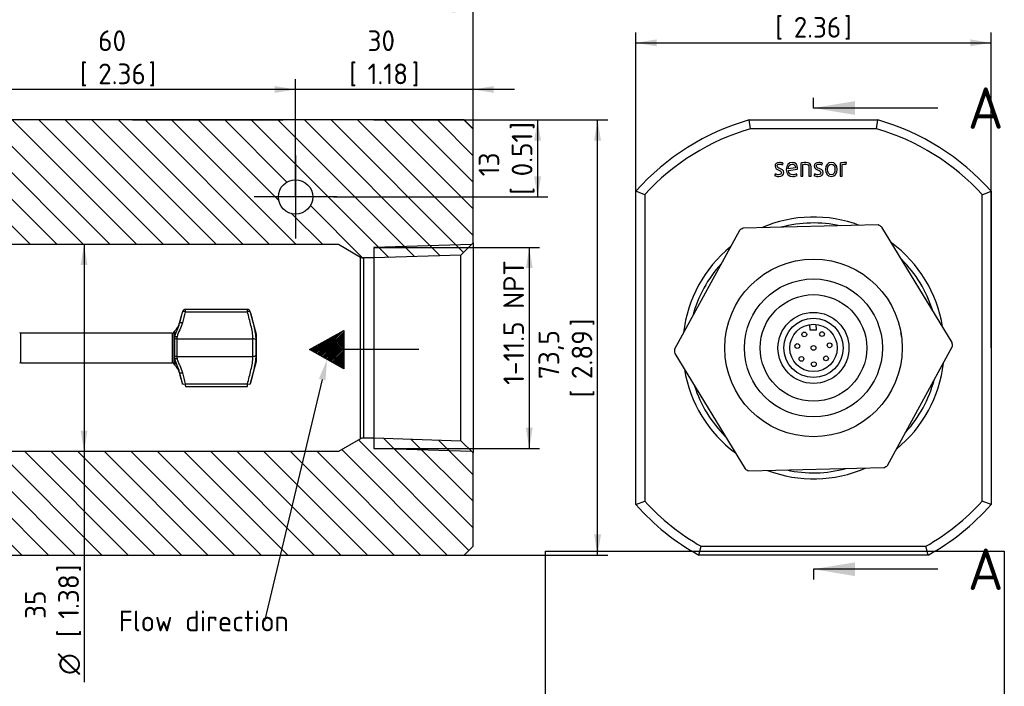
# Paper-space layout 'Invenitec-A4' of a CAD drawing. Header units: millimetres. Extents: x 1 to 298, y -85 to 206.
# Tile 6 of 13: x 130 to 296, y 32 to 144. Entities that reach past the tile are written whole.
import ezdxf
from ezdxf import colors
from ezdxf.entities.mleader import LeaderData, LeaderLine
from ezdxf.enums import TextEntityAlignment as Align
from ezdxf.lldxf.tags import DXFTag
from ezdxf.math import Vec2, Vec3

# ---------------------------------------------------------------- set-up
doc = ezdxf.new("R2010")
doc.units = ezdxf.units.MM
for name, color, linetype in [('Default', 7, 'Continuous'), ('DV2_Default', 7, 'Continuous'), ('IFC-1N25-1N0-SRD', 7, 'Continuous'), ('SRD-X5-A107-B1N2', 7, 'Continuous')]:
    doc.layers.add(name, color=color, linetype=linetype)
doc.styles.add('SEACAD_Solid_Edge_ISO', font='seiso.ttf')
doc.styles.add('SEACAD_Solid_Edge_ISO1_Symbols', font='semeci1.ttf')
tags = doc.linetypes.add('CENTER2', pattern=[28.575, 19.05, -3.175, 3.175, -3.175]).pattern_tags.tags
tags[10:11] = [DXFTag(74, 4), DXFTag(75, 0), DXFTag(340, '0'), DXFTag(46, 0.0), DXFTag(50, 0.0), DXFTag(44, 0.0), DXFTag(45, 0.0)]
tags[8:9] = [DXFTag(74, 4), DXFTag(75, 0), DXFTag(340, '0'), DXFTag(46, 0.0), DXFTag(50, 0.0), DXFTag(44, 0.0), DXFTag(45, 0.0)]
tags[6:7] = [DXFTag(74, 4), DXFTag(75, 0), DXFTag(340, '0'), DXFTag(46, 0.0), DXFTag(50, 0.0), DXFTag(44, 0.0), DXFTag(45, 0.0)]
tags[4:5] = [DXFTag(74, 4), DXFTag(75, 0), DXFTag(340, '0'), DXFTag(46, 0.0), DXFTag(50, 0.0), DXFTag(44, 0.0), DXFTag(45, 0.0)]
doc.dimstyles.new('Rheonics_Publish', dxfattribs={"dimtxt": 3.5, "dimasz": 3.5, "dimexe": 1.75, "dimexo": 0, "dimgap": 0.875, "dimtad": 1, "dimdec": 1, "dimtxsty": 'SEACAD_Solid_Edge_ISO', "dimblk1": '_SE_FILLED', "dimblk2": '_SE_FILLED', "dimsah": 1, "dimcen": 1.75, "dimazin": 0, "dimtfac": 0.5, "dimtdec": 3, "dimtmove": 0, "dimatfit": 3, "dimfxl": 1, "dimarcsym": 0})
picture_1 = doc.add_image_def('image1.jpg', size_in_pixel=(1363, 928))

# ---------------------------------------------------------------- blocks, each defined once
blk = doc.blocks.new('SE')
at = {"layer": 'IFC-1N25-1N0-SRD', "color": 7, "linetype": 'Continuous'}
for p, q in [((253.12, 127.37), (274.82, 127.37)), ((253.32, 125.87), (253.12, 127.37)), ((274.61, 125.87), (274.82, 127.37)), ((274.61, 125.87), (253.32, 125.87)), ((258.74, 119.79), (258.86, 120.04)), ((261.81, 120.04), (261.81, 117.87)), ((262.17, 117.87), (262.17, 119.83)), ((265.38, 119.79), (265.5, 120.04)), ((268.49, 120.04), (268.49, 117.87)), ((268.84, 117.87), (268.84, 119.83)), ((269.48, 119.88), (269.54, 120.18)), ((257.53, 118.25), (257.41, 117.98)), ((260.94, 119.27), (259.69, 119.09)), ((259.72, 118.84), (261.27, 119.07)), ((261.21, 117.98), (261.1, 118.25)), ((263.21, 119.41), (263.21, 117.87)), ((263.56, 117.87), (263.56, 119.44)), ((264.17, 118.25), (264.05, 117.98)), ((261.81, 117.87), (262.17, 117.87)), ((263.21, 117.87), (263.56, 117.87)), ((268.49, 117.87), (268.84, 117.87)), ((233.97, 62.41), (233.97, 115.33)), ((235.47, 114.75), (233.97, 115.33)), ((292.47, 114.75), (293.97, 115.33)), ((293.97, 115.33), (293.97, 62.41)), ((235.47, 114.75), (235.47, 62.98)), ((292.47, 62.98), (292.47, 114.75)), ((293.97, 85.75), (293.97, 85.75)), ((293.97, 84.77), (293.97, 84.77)), ((293.97, 84.74), (293.97, 84.74)), ((293.97, 82.84), (293.97, 82.84)), ((233.96, 80.43), (233.97, 80.43)), ((233.97, 80.4), (233.96, 80.4)), ((233.96, 78.5), (233.97, 78.5)), ((293.97, 73.85), (293.97, 73.85)), ((293.97, 73.26), (293.97, 73.26)), ((293.97, 71.98), (293.97, 71.98)), ((293.97, 70.32), (293.97, 70.32)), ((233.97, 69.6), (233.96, 69.6)), ((233.96, 68.35), (233.97, 68.35)), ((293.97, 68.45), (293.97, 68.45)), ((233.97, 67.24), (233.96, 67.24)), ((233.96, 66), (233.97, 66)), ((233.97, 62.41), (235.47, 62.98)), ((293.97, 62.41), (292.47, 62.98)), ((244.6, 53.87), (244.99, 55.37)), ((244.99, 55.37), (282.94, 55.37)), ((283.33, 53.87), (282.94, 55.37)), ((283.33, 53.87), (244.6, 53.87))]:
    blk.add_line(p, q, dxfattribs=at)
for radius, start, end in [(40, 105.7405, 138.5904), (40, 41.4096, 74.2595), (38.5, 106.0462, 137.7535), (38.5, 42.2465, 73.9538), (22.11, 69.3745, 113.3573), (22.11, 9.3745, 53.3573), (22.11, 129.3745, 173.3573), (22.11, 189.3745, 233.3573), (22.11, 309.3745, 353.3573), (22.11, 249.3745, 293.3573), (40, 221.4096, 241.045), (38.5, 222.2465, 240.4737), (38.5, 299.5263, 317.7535), (40, 298.955, 318.5904)]:
    blk.add_arc((263.97, 88.87), radius, start, end, dxfattribs=at)
for points in [[(258.22, 120.2), (257.74, 120.2), (257.47, 119.94), (257.47, 119.58)], [(257.83, 119.58), (257.83, 119.77), (257.98, 119.92), (258.26, 119.92)], [(258.86, 120.04), (258.71, 120.13), (258.48, 120.2), (258.22, 120.2)], [(258.26, 119.92), (258.44, 119.92), (258.63, 119.85), (258.74, 119.79)], [(260.37, 120.2), (259.75, 120.2), (259.37, 119.71), (259.37, 119.01)], [(259.69, 119.09), (259.7, 119.6), (259.96, 119.93), (260.36, 119.93)], [(260.36, 119.93), (260.71, 119.93), (260.93, 119.71), (260.94, 119.27)], [(261.28, 119.22), (261.28, 119.83), (260.93, 120.2), (260.37, 120.2)], [(262.65, 120.2), (262.32, 120.2), (262.03, 120.13), (261.81, 120.04)], [(262.17, 119.83), (262.28, 119.87), (262.46, 119.91), (262.66, 119.91)], [(263.56, 119.44), (263.56, 119.92), (263.25, 120.2), (262.65, 120.2)], [(262.66, 119.91), (263.02, 119.91), (263.21, 119.71), (263.21, 119.41)], [(264.86, 120.2), (264.38, 120.2), (264.11, 119.94), (264.11, 119.58)], [(264.47, 119.58), (264.47, 119.77), (264.62, 119.92), (264.9, 119.92)], [(265.5, 120.04), (265.35, 120.13), (265.12, 120.2), (264.86, 120.2)], [(264.9, 119.92), (265.08, 119.92), (265.27, 119.85), (265.38, 119.79)], [(266.98, 120.2), (266.35, 120.2), (266.01, 119.69), (266.01, 119.01)], [(266.36, 119.02), (266.36, 119.54), (266.57, 119.91), (266.98, 119.91)], [(267.95, 119.01), (267.95, 119.69), (267.61, 120.2), (266.98, 120.2)], [(266.98, 119.91), (267.4, 119.91), (267.6, 119.54), (267.6, 119.02)], [(269.32, 120.2), (269.01, 120.2), (268.69, 120.13), (268.49, 120.04)], [(268.84, 119.83), (268.95, 119.87), (269.12, 119.9), (269.27, 119.9)], [(269.27, 119.9), (269.35, 119.9), (269.42, 119.9), (269.48, 119.88)], [(269.54, 120.18), (269.48, 120.19), (269.4, 120.2), (269.32, 120.2)], [(257.47, 119.58), (257.47, 119.17), (257.78, 119.03), (258.11, 118.91)], [(258.08, 118.11), (257.9, 118.11), (257.66, 118.18), (257.53, 118.25)], [(258.27, 119.16), (258.01, 119.26), (257.83, 119.34), (257.83, 119.58)], [(258.57, 118.48), (258.57, 118.25), (258.37, 118.11), (258.08, 118.11)], [(258.09, 117.82), (258.62, 117.82), (258.94, 118.08), (258.94, 118.48)], [(258.11, 118.91), (258.37, 118.81), (258.57, 118.72), (258.57, 118.48)], [(258.94, 118.48), (258.94, 118.91), (258.61, 119.04), (258.27, 119.16)], [(259.37, 119.01), (259.37, 118.26), (259.78, 117.82), (260.46, 117.82)], [(260.48, 118.11), (260.05, 118.11), (259.75, 118.36), (259.72, 118.84)], [(261.1, 118.25), (260.95, 118.16), (260.71, 118.11), (260.48, 118.11)], [(261.27, 119.07), (261.28, 119.12), (261.28, 119.17), (261.28, 119.22)], [(264.11, 119.58), (264.11, 119.17), (264.42, 119.03), (264.75, 118.91)], [(264.72, 118.11), (264.54, 118.11), (264.3, 118.18), (264.17, 118.25)], [(264.91, 119.16), (264.65, 119.26), (264.47, 119.34), (264.47, 119.58)], [(265.21, 118.48), (265.21, 118.25), (265.01, 118.11), (264.72, 118.11)], [(264.72, 117.82), (265.26, 117.82), (265.58, 118.08), (265.58, 118.48)], [(264.75, 118.91), (265.01, 118.81), (265.21, 118.72), (265.21, 118.48)], [(265.58, 118.48), (265.58, 118.91), (265.25, 119.04), (264.91, 119.16)], [(266.01, 119.01), (266.01, 118.33), (266.35, 117.82), (266.98, 117.82)], [(266.98, 118.11), (266.57, 118.11), (266.36, 118.49), (266.36, 119.02)], [(267.6, 119.02), (267.6, 118.49), (267.4, 118.11), (266.98, 118.11)], [(266.98, 117.82), (267.61, 117.82), (267.95, 118.33), (267.95, 119.01)], [(257.41, 117.98), (257.57, 117.89), (257.84, 117.82), (258.09, 117.82)], [(260.46, 117.82), (260.77, 117.82), (261.05, 117.89), (261.21, 117.98)], [(264.05, 117.98), (264.21, 117.89), (264.48, 117.82), (264.72, 117.82)]]:
    blk.add_open_spline(points, degree=3, dxfattribs=at)
at = {"layer": 'SRD-X5-A107-B1N2', "color": 7, "linetype": 'Continuous'}
for p, q in [((251.45, 108.72), (240.5, 88.67)), ((274.9, 109.63), (252.06, 109.09)), ((287.42, 89.79), (275.53, 109.29)), ((263.4, 91.86), (263.38, 92.83)), ((264.4, 91.88), (263.4, 91.86)), ((264.38, 92.85), (264.4, 91.88)), ((276.49, 69.02), (287.43, 89.07)), ((240.52, 87.95), (252.41, 68.45)), ((253.04, 68.1), (275.87, 68.65))]:
    blk.add_line(p, q, dxfattribs=at)
for centre, radius in [((263.97, 88.87), 15), ((263.97, 88.87), 11.65), ((263.97, 88.87), 9), ((263.97, 88.87), 6), ((263.97, 88.87), 5), ((263.97, 88.87), 4), ((262.42, 91.14), 0.4), ((265.41, 91.21), 0.4), ((261.24, 89.19), 0.4), ((263.97, 88.87), 0.4), ((266.68, 89.31), 0.4), ((261.93, 87.02), 0.4), ((264.03, 86.12), 0.4), ((266.08, 87.11), 0.4)]:
    blk.add_circle(centre, radius, dxfattribs=at)
for radius, start, end in [(21.1, 77.6695, 105.0623), (23.47, 120.4886, 122.2431), (23.47, 60.4886, 62.2431), (21.1, 17.6695, 45.0623), (21.1, 137.6695, 165.0623), (15, 7.3669, 10.0907), (23.47, 180.4886, 182.2431), (23.47, 0.4886, 2.2431), (21.1, 317.6695, 345.0623), (21.1, 197.6695, 225.0623), (23.47, 240.4886, 242.2431), (21.1, 257.6695, 285.0623), (23.47, 300.4886, 302.2431)]:
    blk.add_arc((263.97, 88.87), radius, start, end, dxfattribs=at)
blk = doc.blocks.new('SE1')
at = {"layer": 'Default', "color": 7, "linetype": 'Continuous', "style": 'SEACAD_Solid_Edge_ISO'}
blk.add_text('A', height=7, dxfattribs=at).set_placement((290.06, 132.88), align=Align.TOP_LEFT)
blk = doc.blocks.new('SE2')
at = {"layer": 'Default', "color": 7, "linetype": 'Continuous', "style": 'SEACAD_Solid_Edge_ISO'}
blk.add_text('A', height=7, dxfattribs=at).set_placement((290.06, 55), align=Align.TOP_LEFT)
blk = doc.blocks.new('SEANNOT_GROUP')
at = {"layer": 'Default', "linetype": 'Continuous'}
blk.add_hatch(color=7, dxfattribs=at).paths.add_polyline_path([(270.97, 130.55), (263.97, 129.38), (270.97, 128.22)])
at = {"layer": 'Default', "color": 7, "linetype": 'Continuous'}
blk.add_lwpolyline([(284.97, 129.38), (263.97, 129.38)], dxfattribs=at)
blk = doc.blocks.new('SEANNOT_GROUP1')
at = {"layer": 'Default', "linetype": 'Continuous'}
blk.add_hatch(color=7, dxfattribs=at).paths.add_polyline_path([(270.97, 52.66), (263.97, 51.5), (270.97, 50.33)])
at = {"layer": 'Default', "color": 7, "linetype": 'Continuous'}
blk.add_lwpolyline([(284.97, 51.5), (263.97, 51.5)], dxfattribs=at)
blk = doc.blocks.new('SE3')
at = {"layer": 'Default', "color": 7, "linetype": 'CENTER2'}
for p, q in [((263.97, 129.38), (263.97, 131.13)), ((263.97, 51.5), (263.97, 49.75))]:
    blk.add_line(p, q, dxfattribs=at)
at = {"layer": 'Default', "color": 7, "linetype": 'CENTER2', "const_width": 0.0005}
blk.add_lwpolyline([(263.97, 129.38), (263.97, 51.5)], dxfattribs=at)
blk = doc.blocks.new('SE4')
at = {"layer": 'DV2_Default', "linetype": 'Continuous'}
h = blk.add_hatch(dxfattribs=at)
h.set_pattern_fill('ANSI31', scale=0.0629921, angle=9.362e-06, style=0)
h.paths.add_polyline_path([(178.83, 88.58), (184.59, 88.58), (184.59, 91.81)])
h = blk.add_hatch(dxfattribs=at)
h.set_pattern_fill('ANSI31', scale=0.0629921, angle=9.362e-06, style=0)
h.paths.add_polyline_path([(182.17, 90.45), (178.83, 88.58), (182.17, 88.58)])
h = blk.add_hatch(dxfattribs=at)
h.set_pattern_fill('ANSI31', scale=0.0629921, angle=9.362e-06, style=0)
h.paths.add_polyline_path([(183.24, 88.58), (183.24, 91.05), (182.17, 90.45), (182.17, 88.58)])
h = blk.add_hatch(dxfattribs=at)
h.set_pattern_fill('ANSI31', scale=0.0629921, angle=9.362e-06, style=0)
h.paths.add_polyline_path([(178.83, 88.58), (182.17, 86.71), (182.17, 88.58)])
h = blk.add_hatch(dxfattribs=at)
h.set_pattern_fill('ANSI31', scale=0.0629921, angle=9.362e-06, style=0)
h.paths.add_polyline_path([(178.83, 88.58), (184.59, 85.35), (184.59, 88.58)])
h = blk.add_hatch(dxfattribs=at)
h.set_pattern_fill('ANSI31', scale=0.0629921, angle=9.362e-06, style=0)
h.paths.add_polyline_path([(183.24, 86.11), (183.24, 88.58), (182.17, 88.58), (182.17, 86.71)])
at = {"layer": 'IFC-1N25-1N0-SRD', "linetype": 'Continuous'}
h = blk.add_hatch(dxfattribs=at)
h.set_pattern_fill('LINE', angle=135, style=0)
edge = h.paths.add_edge_path()
edge.add_arc((103.15, 108.94), 0.5, 180.687, 269.1216)
edge.add_arc((103.15, 108.94), 0.5, 269.1216, 270)
edge.add_line((103.15, 108.44), (107.45, 108.44))
edge.add_line((107.45, 108.44), (113.13, 106.37))
edge.add_line((113.13, 106.37), (183.69, 106.37))
edge.add_line((183.69, 106.37), (187.43, 104.21))
edge.add_arc((187.93, 105.07), 1, 240, 270)
edge.add_line((187.93, 104.07), (189.66, 104.07))
edge.add_line((189.66, 104.07), (204.38, 104.53))
edge.add_line((204.38, 104.53), (206.45, 106.6))
edge.add_line((206.45, 106.6), (206.45, 125.87))
edge.add_line((206.45, 125.87), (204.95, 127.37))
edge.add_line((204.95, 127.37), (174.38, 127.37))
edge.add_line((174.38, 127.37), (174.38, 127.32))
edge.add_line((174.38, 127.32), (174.06, 127.32))
edge.add_line((174.06, 127.32), (173.72, 127.32))
edge.add_line((173.72, 127.32), (173.22, 127.32))
edge.add_line((173.22, 127.32), (173.21, 127.32))
edge.add_line((173.21, 127.32), (173.17, 127.32))
edge.add_line((173.17, 127.32), (172.67, 127.32))
edge.add_line((172.67, 127.32), (172.32, 127.32))
edge.add_line((172.32, 127.32), (171.76, 127.32))
edge.add_line((171.76, 127.32), (171.41, 127.32))
edge.add_line((171.41, 127.32), (170.79, 127.32))
edge.add_line((170.79, 127.32), (170.18, 127.32))
edge.add_line((170.18, 127.32), (169.82, 127.32))
edge.add_line((169.82, 127.32), (168.81, 127.32))
edge.add_line((168.81, 127.32), (168.45, 127.32))
edge.add_line((168.45, 127.32), (167.98, 127.32))
edge.add_line((167.98, 127.32), (167.9, 127.32))
edge.add_line((167.9, 127.32), (167.83, 127.32))
edge.add_line((167.83, 127.32), (167.37, 127.32))
edge.add_line((167.37, 127.32), (167.01, 127.32))
edge.add_line((167.01, 127.32), (164.78, 127.32))
edge.add_line((164.78, 127.32), (164.43, 127.32))
edge.add_line((164.43, 127.32), (163.71, 127.32))
edge.add_line((163.71, 127.32), (163.7, 127.32))
edge.add_line((163.7, 127.32), (163.32, 127.32))
edge.add_line((163.32, 127.32), (162.97, 127.32))
edge.add_line((162.97, 127.32), (162.38, 127.32))
edge.add_line((162.38, 127.32), (162.33, 127.32))
edge.add_line((162.33, 127.32), (162.16, 127.32))
edge.add_line((162.16, 127.32), (161.98, 127.32))
edge.add_line((161.98, 127.32), (161.93, 127.32))
edge.add_line((161.93, 127.32), (161.34, 127.32))
edge.add_line((161.34, 127.32), (160.99, 127.32))
edge.add_line((160.99, 127.32), (160.56, 127.32))
edge.add_line((160.56, 127.32), (160.35, 127.32))
edge.add_line((160.35, 127.32), (160.01, 127.32))
edge.add_line((160.01, 127.32), (159.93, 127.32))
edge.add_line((159.93, 127.32), (159.68, 127.32))
edge.add_line((159.68, 127.32), (159.66, 127.32))
edge.add_line((159.66, 127.32), (159.02, 127.32))
edge.add_line((159.02, 127.32), (158.91, 127.32))
edge.add_line((158.91, 127.32), (158.44, 127.32))
edge.add_line((158.44, 127.32), (158.11, 127.32))
edge.add_line((158.11, 127.32), (158.1, 127.32))
edge.add_line((158.1, 127.32), (158.1, 127.32))
edge.add_line((158.1, 127.32), (157.65, 127.32))
edge.add_line((157.65, 127.32), (157.29, 127.32))
edge.add_line((157.29, 127.32), (156.67, 127.32))
edge.add_line((156.67, 127.32), (156.63, 127.32))
edge.add_line((156.63, 127.32), (156.23, 127.32))
edge.add_line((156.23, 127.32), (155.78, 127.32))
edge.add_line((155.78, 127.32), (155.45, 127.32))
edge.add_line((155.45, 127.32), (155.11, 127.32))
edge.add_line((155.11, 127.32), (154.85, 127.32))
edge.add_line((154.85, 127.32), (154.62, 127.32))
edge.add_line((154.62, 127.32), (154.17, 127.32))
edge.add_line((154.17, 127.32), (154.12, 127.32))
edge.add_line((154.12, 127.32), (153.95, 127.32))
edge.add_line((153.95, 127.32), (153.77, 127.32))
edge.add_line((153.77, 127.32), (153.72, 127.32))
edge.add_line((153.72, 127.32), (153.22, 127.32))
edge.add_line((153.22, 127.32), (152.87, 127.32))
edge.add_line((152.87, 127.32), (152.25, 127.32))
edge.add_line((152.25, 127.32), (151.63, 127.32))
edge.add_line((151.63, 127.32), (151.28, 127.32))
edge.add_line((151.28, 127.32), (150.74, 127.32))
edge.add_line((150.74, 127.32), (150.39, 127.32))
edge.add_line((150.39, 127.32), (149.9, 127.32))
edge.add_line((149.9, 127.32), (149.35, 127.32))
edge.add_line((149.35, 127.32), (149, 127.32))
edge.add_line((149, 127.32), (148.89, 127.32))
edge.add_line((148.89, 127.32), (148.89, 127.37))
edge.add_line((148.89, 127.37), (105.45, 127.37))
edge.add_line((105.45, 127.37), (103.1, 125.03))
edge.add_line((103.1, 125.03), (102.65, 110.58))
edge.add_line((102.65, 110.58), (102.65, 108.94))
edge.add_line((102.65, 108.94), (102.65, 108.93))
edge = h.paths.add_edge_path()
edge.add_ellipse((176.45, 114.37), major_axis=(2.9, 0), ratio=1, start_angle=0, end_angle=360)
edge = h.paths.add_edge_path()
edge.add_ellipse((116.45, 114.37), major_axis=(2.9, 0), ratio=1, start_angle=0, end_angle=360)
h = blk.add_hatch(dxfattribs=at)
h.set_pattern_fill('LINE', angle=135, style=0)
edge = h.paths.add_edge_path()
edge.add_line((62.83, 68.48), (52.82, 68.13))
edge.add_line((52.82, 68.13), (51.45, 66.76))
edge.add_line((51.45, 66.76), (51.45, 55.37))
edge.add_line((51.45, 55.37), (52.95, 53.87))
edge.add_line((52.95, 53.87), (204.95, 53.87))
edge.add_line((204.95, 53.87), (206.45, 55.37))
edge.add_line((206.45, 55.37), (206.45, 71.14))
edge.add_line((206.45, 71.14), (204.38, 73.2))
edge.add_line((204.38, 73.2), (189.66, 73.66))
edge.add_line((189.66, 73.66), (187.93, 73.66))
edge.add_arc((187.93, 72.66), 1, 90, 120)
edge.add_line((187.43, 73.53), (183.69, 71.37))
edge.add_line((183.69, 71.37), (113.13, 71.37))
edge.add_line((113.13, 71.37), (107.45, 69.3))
edge.add_line((107.45, 69.3), (68.74, 69.3))
edge.add_line((68.74, 69.3), (62.83, 69.12))
edge.add_line((62.83, 69.12), (62.83, 68.48))
at = {"layer": 'DV2_Default', "color": 7, "linetype": 'CENTER2'}
for p, q in [((176.45, 121.37), (176.45, 107.37)), ((183.45, 114.37), (169.45, 114.37))]:
    blk.add_line(p, q, dxfattribs=at)
at = {"layer": 'DV2_Default', "color": 7, "linetype": 'Continuous'}
for p, q in [((178.83, 88.58), (184.59, 91.81)), ((184.59, 91.81), (184.59, 85.35)), ((184.59, 85.35), (178.83, 88.58)), ((197.29, 88.58), (178.83, 88.58))]:
    blk.add_line(p, q, dxfattribs=at)
at = {"layer": 'IFC-1N25-1N0-SRD', "color": 7, "linetype": 'Continuous'}
for p, q in [((148.89, 127.37), (105.45, 127.37)), ((159.93, 127.37), (148.88, 127.37)), ((148.89, 127.37), (148.89, 127.32)), ((174.38, 127.32), (148.89, 127.32)), ((159.93, 127.32), (159.93, 127.37)), ((174.38, 127.37), (159.93, 127.37)), ((204.95, 127.37), (174.38, 127.37)), ((174.38, 127.32), (174.38, 127.37)), ((206.45, 125.87), (204.95, 127.37)), ((206.45, 106.6), (206.45, 125.87)), ((204.38, 104.53), (206.45, 106.6)), ((206.45, 106.6), (206.45, 71.14)), ((113.13, 106.37), (183.69, 106.37)), ((183.69, 106.37), (187.43, 104.21)), ((206.21, 106.36), (189.66, 105.84)), ((189.66, 105.84), (189.66, 104.07)), ((187.43, 73.53), (187.43, 104.21)), ((187.93, 104.07), (187.93, 73.66)), ((189.66, 104.07), (187.93, 104.07)), ((204.38, 104.53), (189.66, 104.07)), ((189.66, 104.07), (189.66, 73.66)), ((204.38, 73.2), (204.38, 104.53)), ((187.43, 73.53), (183.69, 71.37)), ((187.93, 73.66), (189.66, 73.66)), ((189.66, 73.66), (204.38, 73.2)), ((189.66, 73.66), (189.66, 71.89)), ((206.21, 71.38), (189.66, 71.89)), ((206.45, 71.14), (204.38, 73.2)), ((183.69, 71.37), (113.13, 71.37)), ((206.45, 55.37), (206.45, 71.14)), ((204.95, 53.87), (206.45, 55.37)), ((52.95, 53.87), (204.95, 53.87))]:
    blk.add_line(p, q, dxfattribs=at)
blk.add_circle((176.45, 114.37), 2.9, dxfattribs=at)
for centre, start, end in [((187.93, 105.07), 240, 270), ((187.93, 72.66), 90, 120)]:
    blk.add_arc(centre, 1, start, end, dxfattribs=at)
at = {"layer": 'SRD-X5-A107-B1N2', "color": 7, "linetype": 'Continuous'}
for p, q in [((157.31, 94.84), (156.85, 93.1)), ((157.82, 94.97), (168.33, 94.97)), ((168.31, 95.37), (157.84, 95.37)), ((169.83, 91.12), (168.83, 94.84)), ((156.07, 91.76), (155.93, 91.62)), ((155.93, 86.12), (155.93, 91.62)), ((156.07, 90.74), (156.07, 91.76)), ((156.85, 93.04), (156.85, 93.1)), ((130.05, 86.37), (130.05, 91.37)), ((155.63, 91.37), (130.05, 91.37)), ((155.63, 91.37), (155.63, 86.37)), ((156.03, 87.51), (156.03, 90.33)), ((156.39, 90.41), (169.25, 90.41)), ((156.39, 90.41), (156.39, 87.44)), ((169.25, 87.44), (169.25, 90.41)), ((169.73, 90.22), (169.73, 87.62)), ((169.83, 86.62), (169.83, 91.12)), ((156.07, 87.09), (156.07, 85.98)), ((156.39, 87.44), (169.25, 87.44)), ((168.83, 82.9), (169.83, 86.62)), ((130.05, 86.37), (155.63, 86.37)), ((155.93, 86.12), (156.07, 85.98)), ((156.85, 84.73), (156.85, 84.63)), ((156.85, 84.63), (157.31, 82.9)), ((157.82, 82.8), (168.33, 82.8)), ((157.84, 82.37), (168.31, 82.37))]:
    blk.add_line(p, q, dxfattribs=at)
for centre, radius, start, end in [((155.63, 91.67), 0.3, 270, 350.4059), ((153.95, 93.88), 3, 315, 345), ((130.05, 91.67), 0.3, 225, 270), ((130.05, 86.07), 0.3, 90, 135), ((155.63, 86.07), 0.3, 9.5941, 90), ((153.95, 83.86), 3, 15, 45)]:
    blk.add_arc(centre, radius, start, end, dxfattribs=at)
for centre, major_axis, ratio, start_param, end_param in [((157.82, 94.8), (0.483, -0.13), 0.32105, 1.65678, 3.143151), ((168.33, 94.8), (-0.483, -0.13), 0.32105, 3.140034, 4.626406), ((157.33, 92.91), (-0.486, 0.118), 0.395549, 4.808295, 6.23415), ((156.39, 90.15), (-0.5, 0), 0.513468, 4.712389, 5.497787), ((156.43, 90.51), (-0.49, 0.102), 0.491446, 4.814328, 5.61599), ((169.25, 90.15), (0.5, 0), 0.513468, 0.261799, 1.570796), ((156.39, 87.68), (-0.5, 0), 0.475705, 0.785398, 1.570796), ((156.43, 87.31), (-0.49, -0.1), 0.453942, 0.677131, 1.478793), ((169.25, 87.68), (-0.5, 0), 0.475705, 1.570796, 2.879793), ((157.33, 84.86), (-0.486, -0.116), 0.356407, 0.060023, 1.485879), ((157.82, 82.94), (-0.483, -0.128), 0.281011, 0.010179, 1.496551), ((168.33, 82.94), (0.483, -0.128), 0.281011, 4.786635, 6.273006)]:
    blk.add_ellipse(centre, major_axis=major_axis, ratio=ratio, start_param=start_param, end_param=end_param, dxfattribs=at)
for points in [[(156.85, 93.04), (157, 93.66), (157.17, 94.29), (157.34, 94.93)], [(157.82, 94.97), (157.65, 94.34), (157.48, 93.72), (157.33, 93.12)], [(156.03, 90.33), (156.03, 90.47), (156.05, 90.61), (156.07, 90.74)], [(156.43, 90.76), (156.4, 90.64), (156.39, 90.53), (156.39, 90.41)], [(156.07, 87.09), (156.05, 87.23), (156.03, 87.37), (156.03, 87.51)], [(156.39, 87.44), (156.39, 87.32), (156.4, 87.2), (156.43, 87.08)], [(157.34, 82.81), (157.17, 83.46), (157, 84.1), (156.85, 84.73)], [(157.33, 84.68), (157.48, 84.06), (157.65, 83.43), (157.82, 82.8)], [(157.31, 82.9), (157.32, 82.87), (157.33, 82.84), (157.34, 82.81)], [(168.81, 82.81), (168.82, 82.84), (168.83, 82.87), (168.83, 82.9)]]:
    blk.add_open_spline(points, degree=3, dxfattribs=at)
for points, knots in [([(157.84, 95.37), (157.82, 95.37), (157.78, 95.37), (157.73, 95.36), (157.67, 95.34), (157.62, 95.32), (157.57, 95.29), (157.53, 95.26), (157.49, 95.22), (157.46, 95.19), (157.43, 95.15), (157.41, 95.12), (157.39, 95.09), (157.38, 95.06), (157.37, 95.03), (157.36, 95.02), (157.36, 95.01), (157.36, 95), (157.35, 94.99), (157.35, 94.98), (157.34, 94.96), (157.34, 94.94), (157.34, 94.92), (157.34, 94.92)], [0, 0, 0, 0, 0.068328, 0.148159, 0.225425, 0.300122, 0.372169, 0.441402, 0.50757, 0.570313, 0.629136, 0.68337, 0.732115, 0.774099, 0.806968, 0.82782, 0.842453, 0.854705, 0.87358, 0.914059, 0.953719, 0.995039, 1, 1, 1, 1]), ([(157.84, 95.37), (157.84, 95.37), (157.84, 95.36), (157.84, 95.35), (157.84, 95.34), (157.84, 95.31), (157.83, 95.28), (157.83, 95.24), (157.83, 95.2), (157.83, 95.14), (157.83, 95.09), (157.82, 95.03), (157.82, 94.97)], [0.5082718, 0.5082718, 0.5082718, 0.5082718, 0.5904755, 0.5904755, 0.5904755, 0.7261672, 0.7261672, 0.7261672, 0.8639164, 0.8639164, 0.8639164, 1, 1, 1, 1]), ([(168.33, 94.97), (168.32, 95), (168.32, 95.03), (168.32, 95.06), (168.32, 95.12), (168.32, 95.17), (168.32, 95.21), (168.31, 95.26), (168.31, 95.29), (168.31, 95.32), (168.31, 95.34), (168.31, 95.36), (168.31, 95.36), (168.31, 95.37), (168.31, 95.37), (168.31, 95.37)], [0, 0, 0, 0, 0.0679228, 0.0679228, 0.0679228, 0.1991581, 0.1991581, 0.1991581, 0.3286189, 0.3286189, 0.3286189, 0.4583636, 0.4583636, 0.4583636, 0.4909287, 0.4909287, 0.4909287, 0.4909287]), ([(168.81, 94.93), (168.81, 94.93), (168.8, 94.95), (168.8, 94.97), (168.79, 94.99), (168.79, 95), (168.79, 95.01), (168.78, 95.02), (168.77, 95.05), (168.76, 95.08), (168.74, 95.12), (168.71, 95.17), (168.67, 95.21), (168.63, 95.25), (168.58, 95.29), (168.53, 95.32), (168.48, 95.34), (168.42, 95.36), (168.36, 95.37), (168.32, 95.37), (168.31, 95.37)], [0, 0, 0, 0, 0.012252, 0.054046, 0.096526, 0.137607, 0.154451, 0.170837, 0.195843, 0.250384, 0.308189, 0.385449, 0.467366, 0.537429, 0.614058, 0.693495, 0.77475, 0.857151, 0.940285, 1, 1, 1, 1]), ([(169.25, 90.41), (169.25, 91.16), (169.1, 91.9), (168.75, 93.41), (168.54, 94.18), (168.33, 94.97)], [0, 0, 0, 0, 0.5, 0.5, 1, 1, 1, 1]), ([(168.81, 94.93), (169.03, 94.11), (169.24, 93.32), (169.59, 91.76), (169.73, 90.99), (169.73, 90.22)], [0, 0, 0, 0, 0.5, 0.5, 1, 1, 1, 1]), ([(156.07, 90.74), (156.1, 90.94), (156.16, 91.13), (156.29, 91.51), (156.36, 91.69), (156.6, 92.25), (156.75, 92.63), (156.85, 93.04)], [0, 0, 0, 0, 0.25, 0.25, 0.5, 0.5, 1, 1, 1, 1]), ([(157.33, 93.12), (157.23, 92.7), (157.06, 92.3), (156.71, 91.53), (156.51, 91.16), (156.43, 90.76)], [0, 0, 0, 0, 0.5, 0.5, 1, 1, 1, 1]), ([(156.85, 84.73), (156.75, 85.15), (156.6, 85.54), (156.29, 86.31), (156.14, 86.69), (156.07, 87.09)], [0, 0, 0, 0, 0.5, 0.5, 1, 1, 1, 1]), ([(156.43, 87.08), (156.47, 86.88), (156.54, 86.68), (156.7, 86.29), (156.8, 86.09), (157.06, 85.5), (157.23, 85.1), (157.33, 84.68)], [0, 0, 0, 0, 0.25, 0.25, 0.5, 0.5, 1, 1, 1, 1]), ([(168.33, 82.8), (168.54, 83.59), (168.75, 84.37), (169.1, 85.92), (169.25, 86.68), (169.25, 87.44)], [0, 0, 0, 0, 0.5, 0.5, 1, 1, 1, 1]), ([(169.73, 87.62), (169.73, 86.83), (169.59, 86.05), (169.24, 84.45), (169.03, 83.64), (168.81, 82.81)], [0, 0, 0, 0, 0.5, 0.5, 1, 1, 1, 1]), ([(157.34, 82.81), (157.34, 82.8), (157.34, 82.79), (157.35, 82.78), (157.35, 82.77), (157.35, 82.76), (157.35, 82.75), (157.35, 82.75), (157.35, 82.74), (157.35, 82.74), (157.36, 82.74), (157.36, 82.74), (157.36, 82.74), (157.36, 82.74), (157.35, 82.75), (157.35, 82.75), (157.35, 82.76), (157.35, 82.76), (157.35, 82.77), (157.35, 82.78), (157.34, 82.79), (157.34, 82.8), (157.34, 82.8), (157.34, 82.81), (157.34, 82.81)], [0, 0, 0, 0, 0.136734, 0.136734, 0.136734, 0.274607, 0.274607, 0.274607, 0.409929, 0.409929, 0.409929, 0.541449, 0.541449, 0.541449, 0.670711, 0.670711, 0.670711, 0.800063, 0.800063, 0.800063, 0.931689, 0.931689, 0.931689, 1, 1, 1, 1]), ([(157.82, 82.8), (157.82, 82.76), (157.82, 82.73), (157.82, 82.7), (157.83, 82.64), (157.83, 82.59), (157.83, 82.54), (157.83, 82.5), (157.83, 82.46), (157.84, 82.43), (157.84, 82.4), (157.84, 82.38), (157.84, 82.37), (157.84, 82.37), (157.84, 82.37), (157.84, 82.37)], [0, 0, 0, 0, 0.0679228, 0.0679228, 0.0679228, 0.1991581, 0.1991581, 0.1991581, 0.3286189, 0.3286189, 0.3286189, 0.4583636, 0.4583636, 0.4583636, 0.5083253, 0.5083253, 0.5083253, 0.5083253]), ([(168.31, 82.37), (168.31, 82.37), (168.31, 82.38), (168.31, 82.39), (168.31, 82.41), (168.31, 82.43), (168.31, 82.47), (168.31, 82.51), (168.32, 82.56), (168.32, 82.61), (168.32, 82.67), (168.32, 82.73), (168.33, 82.8)], [0.490994, 0.490994, 0.490994, 0.490994, 0.5904755, 0.5904755, 0.5904755, 0.7261672, 0.7261672, 0.7261672, 0.8639164, 0.8639164, 0.8639164, 1, 1, 1, 1]), ([(168.81, 82.81), (168.81, 82.8), (168.8, 82.79), (168.8, 82.78), (168.8, 82.77), (168.8, 82.76), (168.79, 82.76), (168.79, 82.75), (168.79, 82.75), (168.79, 82.74), (168.79, 82.74), (168.79, 82.74), (168.79, 82.74), (168.79, 82.74), (168.79, 82.74), (168.79, 82.75), (168.79, 82.75), (168.8, 82.76), (168.8, 82.77), (168.8, 82.77), (168.8, 82.78), (168.8, 82.79), (168.81, 82.8), (168.81, 82.8), (168.81, 82.81)], [0, 0, 0, 0, 0.136734, 0.136734, 0.136734, 0.274607, 0.274607, 0.274607, 0.409929, 0.409929, 0.409929, 0.541449, 0.541449, 0.541449, 0.670711, 0.670711, 0.670711, 0.800063, 0.800063, 0.800063, 0.931689, 0.931689, 0.931689, 1, 1, 1, 1])]:
    blk.add_open_spline(points, degree=3, knots=knots, dxfattribs=at)
blk = doc.blocks.new('DMBLK11')
at = {"layer": 'Default', "linetype": 'Continuous'}
for points in [[(228.07, 123.87), (227.49, 127.37), (226.9, 123.87)], [(228.07, 57.37), (226.9, 57.37), (227.49, 53.87)]]:
    blk.add_hatch(color=7, dxfattribs=at).paths.add_polyline_path(points)
at = {"layer": 'Default', "color": 7, "linetype": 'Continuous'}
for p, q in [((189.66, 127.37), (229.24, 127.37)), ((227.49, 53.87), (227.49, 127.37)), ((204.95, 53.87), (229.24, 53.87))]:
    blk.add_line(p, q, dxfattribs=at)
at = {"layer": 'Default', "color": 7, "linetype": 'Continuous', "style": 'SEACAD_Solid_Edge_ISO'}
for s, p in [(']', (223.11, 92.53)), ('73,5', (217.51, 83.62)), ('2.89', (223.11, 83.62)), ('[', (223.11, 80.52))]:
    blk.add_text(s, height=3.5, rotation=90, dxfattribs=at).set_placement(p, align=Align.TOP_LEFT)
blk = doc.blocks.new('_SE_FILLED')
at = {"color": 0}
blk.add_line((0, 0), (-1, 0), dxfattribs=at)
blk.add_solid([(0, 0), (-1, -0.1665), (-1, 0.1665), (0, 0)], dxfattribs=at)
blk = doc.blocks.new('DMBLK12')
at = {"layer": 'Default', "linetype": 'Continuous'}
for points in [[(54.95, 158.76), (51.45, 158.18), (54.95, 157.6)], [(202.95, 158.76), (202.95, 157.6), (206.45, 158.18)]]:
    blk.add_hatch(color=7, dxfattribs=at).paths.add_polyline_path(points)
at = {"layer": 'Default', "color": 7, "linetype": 'Continuous'}
for p, q in [((51.45, 118.42), (51.45, 159.93)), ((206.45, 106.6), (206.45, 159.93)), ((206.45, 158.18), (51.45, 158.18))]:
    blk.add_line(p, q, dxfattribs=at)
at = {"layer": 'Default', "color": 7, "linetype": 'Continuous', "style": 'SEACAD_Solid_Edge_ISO'}
for s, p in [('155', (118.79, 168.15)), ('[', (115.69, 162.55)), ('6.10', (118.79, 162.55)), (']', (126.83, 162.55))]:
    blk.add_text(s, height=3.5, dxfattribs=at).set_placement(p, align=Align.TOP_LEFT)
blk = doc.blocks.new('DMBLK13')
at = {"layer": 'Default', "linetype": 'Continuous'}
for points in [[(90.95, 146.62), (87.45, 146.04), (90.95, 145.46)], [(202.95, 146.62), (202.95, 145.46), (206.45, 146.04)]]:
    blk.add_hatch(color=7, dxfattribs=at).paths.add_polyline_path(points)
at = {"layer": 'Default', "color": 7, "linetype": 'Continuous'}
for p, q in [((87.45, 133.11), (87.45, 147.79)), ((206.45, 106.6), (206.45, 147.79)), ((206.45, 146.04), (87.45, 146.04))]:
    blk.add_line(p, q, dxfattribs=at)
at = {"layer": 'Default', "color": 7, "linetype": 'Continuous', "style": 'SEACAD_Solid_Edge_ISO'}
for s, p in [('119', (143.49, 156.01)), ('[', (140.38, 150.41)), ('4.69', (143.49, 150.41)), (']', (152.24, 150.41))]:
    blk.add_text(s, height=3.5, dxfattribs=at).set_placement(p, align=Align.TOP_LEFT)
blk = doc.blocks.new('DMBLK14')
at = {"layer": 'Default', "linetype": 'Continuous'}
for points in [[(172.95, 133.1), (172.95, 131.94), (176.45, 132.52)], [(209.95, 133.1), (206.45, 132.52), (209.95, 131.94)]]:
    blk.add_hatch(color=7, dxfattribs=at).paths.add_polyline_path(points)
at = {"layer": 'Default', "color": 7, "linetype": 'Continuous'}
for p, q in [((176.45, 114.37), (176.45, 134.27)), ((206.45, 106.6), (206.45, 134.27)), ((213.45, 132.52), (169.45, 132.52))]:
    blk.add_line(p, q, dxfattribs=at)
at = {"layer": 'Default', "color": 7, "linetype": 'Continuous', "style": 'SEACAD_Solid_Edge_ISO'}
for s, p in [('30', (188.62, 142.5)), ('[', (185.52, 136.9)), ('1.18', (188.62, 136.9)), (']', (196.1, 136.9))]:
    blk.add_text(s, height=3.5, dxfattribs=at).set_placement(p, align=Align.TOP_LEFT)
blk = doc.blocks.new('DMBLK15')
at = {"layer": 'Default', "linetype": 'Continuous'}
for points in [[(119.95, 133.1), (116.45, 132.52), (119.95, 131.94)], [(172.95, 133.1), (172.95, 131.94), (176.45, 132.52)]]:
    blk.add_hatch(color=7, dxfattribs=at).paths.add_polyline_path(points)
at = {"layer": 'Default', "color": 7, "linetype": 'Continuous'}
for p, q in [((116.45, 114.37), (116.45, 134.27)), ((176.45, 114.37), (176.45, 134.27)), ((176.45, 132.52), (116.45, 132.52))]:
    blk.add_line(p, q, dxfattribs=at)
at = {"layer": 'Default', "color": 7, "linetype": 'Continuous', "style": 'SEACAD_Solid_Edge_ISO'}
for s, p in [('60', (143.11, 142.5)), ('[', (140, 136.9)), ('2.36', (143.11, 136.9)), (']', (151.62, 136.9))]:
    blk.add_text(s, height=3.5, dxfattribs=at).set_placement(p, align=Align.TOP_LEFT)
blk = doc.blocks.new('DMBLK16')
at = {"layer": 'Default', "linetype": 'Continuous'}
for points in [[(140.14, 102.87), (141.3, 102.87), (140.72, 106.37)], [(140.14, 74.87), (140.72, 71.37), (141.3, 74.87)]]:
    blk.add_hatch(color=7, dxfattribs=at).paths.add_polyline_path(points)
at = {"layer": 'Default', "color": 7, "linetype": 'Continuous'}
blk.add_line((140.72, 106.37), (140.72, 32.44), dxfattribs=at)
for s, style, p in [(']', 'SEACAD_Solid_Edge_ISO', (136.35, 50.99)), ('1.38', 'SEACAD_Solid_Edge_ISO', (136.35, 43.11)), ('35', 'SEACAD_Solid_Edge_ISO', (130.75, 43.11)), ('[', 'SEACAD_Solid_Edge_ISO', (136.35, 40.01)), ('O', 'SEACAD_Solid_Edge_ISO1_Symbols', (136.35, 33.66))]:
    blk.add_text(s, height=3.5, rotation=90, dxfattribs=dict(at, style=style)).set_placement(p, align=Align.TOP_LEFT)
blk = doc.blocks.new('DMBLK17')
at = {"layer": 'Default', "linetype": 'Continuous'}
for points in [[(237.47, 140.98), (233.97, 140.39), (237.47, 139.81)], [(290.47, 140.98), (290.47, 139.81), (293.97, 140.39)]]:
    blk.add_hatch(color=7, dxfattribs=at).paths.add_polyline_path(points)
at = {"layer": 'Default', "color": 7, "linetype": 'Continuous'}
for p, q in [((233.97, 88.87), (233.97, 142.14)), ((293.97, 88.87), (293.97, 142.14)), ((233.97, 140.39), (293.97, 140.39))]:
    blk.add_line(p, q, dxfattribs=at)
at = {"layer": 'Default', "color": 7, "linetype": 'Continuous', "style": 'SEACAD_Solid_Edge_ISO'}
for s, p in [('60', (260.63, 150.37)), ('[', (257.52, 144.77)), ('2.36', (260.63, 144.77)), (']', (269.14, 144.77))]:
    blk.add_text(s, height=3.5, dxfattribs=at).set_placement(p, align=Align.TOP_LEFT)
blk = doc.blocks.new('DMBLK19')
at = {"layer": 'Default', "linetype": 'Continuous'}
for points in [[(217.93, 123.87), (217.35, 127.37), (216.77, 123.87)], [(217.93, 117.87), (216.77, 117.87), (217.35, 114.37)]]:
    blk.add_hatch(color=7, dxfattribs=at).paths.add_polyline_path(points)
at = {"layer": 'Default', "color": 7, "linetype": 'Continuous'}
for p, q in [((204.95, 127.37), (219.1, 127.37)), ((217.35, 127.37), (217.35, 114.37)), ((182.85, 114.37), (219.1, 114.37))]:
    blk.add_line(p, q, dxfattribs=at)
at = {"layer": 'Default', "color": 7, "linetype": 'Continuous', "style": 'SEACAD_Solid_Edge_ISO'}
for s, p in [(']', (212.98, 125.72)), ('0.51', (212.98, 117.85)), ('13', (207.38, 117.85)), ('[', (212.98, 114.74))]:
    blk.add_text(s, height=3.5, rotation=90, dxfattribs=at).set_placement(p, align=Align.TOP_LEFT)
blk = doc.blocks.new('DMBLK20')
at = {"layer": 'Default', "linetype": 'Continuous'}
for points in [[(216.53, 102.34), (215.94, 105.84), (215.36, 102.34)], [(216.53, 75.39), (215.36, 75.39), (215.94, 71.89)]]:
    blk.add_hatch(color=7, dxfattribs=at).paths.add_polyline_path(points)
at = {"layer": 'Default', "color": 7, "linetype": 'Continuous'}
for p, q in [((189.66, 105.84), (217.69, 105.84)), ((215.94, 105.84), (215.94, 71.89)), ((189.66, 71.89), (217.69, 71.89))]:
    blk.add_line(p, q, dxfattribs=at)
at = {"layer": 'Default', "color": 7, "linetype": 'Continuous', "style": 'SEACAD_Solid_Edge_ISO'}
blk.add_text('1-11.5 NPT', height=3.5, rotation=90, dxfattribs=at).set_placement((211.57, 82.63), align=Align.TOP_LEFT)
blk = doc.blocks.new('Block1')
image = blk.add_image(picture_1, insert=(217.94, -29.22), size_in_units=(77.52, 52.78))
image.dxf.flags = 7

psp = doc.layouts.new('Invenitec-A4')

# ---------------------------------------------------------------- block references
at = {"layer": 'Default'}
for name in ['SE4', 'SE1', 'SE3', 'SEANNOT_GROUP', 'SE', 'SE2', 'SEANNOT_GROUP1']:
    psp.add_blockref(name, (0, 0), dxfattribs=at)
at = {"layer": 'Default', "color": 7}
psp.add_blockref('Block1', (0.75, 31.01), dxfattribs=at)

# ---------------------------------------------------------------- dimensions: what is measured, and where the dimension line sits
at = {"layer": 'Default', "color": 7, "linetype": 'Continuous'}
for base, p1, p2, picture, middle in [((51.45, 158.18), (206.45, 71.14), (51.45, 118.42), 'DMBLK12', (121.89, 158.18)), ((87.45, 146.04), (206.45, 71.14), (87.45, 107.08), 'DMBLK13', (146.95, 146.04)), ((116.45, 132.52), (176.45, 114.37), (116.45, 114.37), 'DMBLK15', (146.45, 132.52)), ((176.45, 132.52), (206.45, 71.14), (176.45, 114.37), 'DMBLK14', (191.45, 132.52))]:
    dim = psp.add_linear_dim(base=base, p1=p1, p2=p2, text='\\A1;<>', dimstyle='Rheonics_Publish', override={"dimpost": '\\X'}, dxfattribs=at)
    dim.commit()
    dim.dimension.update_dxf_attribs({"geometry": picture, "text_midpoint": middle, "dimtype": 160})
for base, p1, p2, angle, text, picture, middle, dimtype in [((233.97, 140.39), (233.97, 88.87), (293.97, 88.87), 0, '\\A1;<>', 'DMBLK17', (263.97, 140.39), 161), ((217.35, 114.37), (174.38, 127.37), (176.45, 114.37), 90, '\\A1;<>', 'DMBLK19', (217.35, 120.87), 160), ((227.49, 127.37), (204.95, 53.87), (189.66, 127.37), 90, '\\A1;<>', 'DMBLK11', (227.49, 87.16), 160), ((215.94, 105.84), (189.66, 105.84), (189.66, 71.89), 270, '\\A1;1-11.5 NPT {}', 'DMBLK20', (215.94, 92.09), 161), ((140.72, 106.37), (148.41, 106.37), (148.41, 71.37), 270, '\\A1;%%C <>', 'DMBLK16', (140.72, 53.48), 161)]:
    dim = psp.add_linear_dim(base=base, p1=p1, p2=p2, angle=angle, text=text, dimstyle='Rheonics_Publish', override={"dimpost": '\\X'}, dxfattribs=at)
    dim.commit()
    dim.dimension.update_dxf_attribs({"geometry": picture, "text_midpoint": middle, "dimtype": dimtype})

# ---------------------------------------------------------------- leaders
ml = psp.add_multileader_mtext('Standard', dxfattribs=at)
ml.set_content('{\\pxsm0.9;\\fSolid Edge ISO|b0||i0||c0|p34;\\W1.;Mount with two\\P   -10-32x 2 3/4 in. screws or with\\P   - M5x65 mm screws\\P}', color=256)
ml.set_leader_properties()
ml.build(insert=Vec2(0, 0))
ml.multileader.update_dxf_attribs({"dogleg_length": 2.16, "arrow_head_size": 3.5})
ctx = ml.context
ctx.base_point, ctx.char_height, ctx.arrow_head_size, ctx.landing_gap_size = Vec3(137.46, 176.93), 3.5, 3.5, 1.23
notes = []
notes.append((ctx, [(0, (1, 1, 0), (200.86, 176.93), (-1, 0), 2.16, [(0, [(225.94, 178.94)], 0, [])])]))
ctx.mtext.insert = Vec3(138.68, 178.69)
ml = psp.add_multileader_mtext('Standard', dxfattribs=at)
ml.set_content('{\\pxsm0.9;\\fSolid Edge ISO|b0||i0||c0|p34;\\W1.;Flow direction\\P}', color=256)
ml.set_leader_properties()
ml.build(insert=Vec2(0, 0))
ml.multileader.update_dxf_attribs({"dogleg_length": 0, "arrow_head_size": 3.5})
ctx = ml.context
ctx.base_point, ctx.char_height, ctx.arrow_head_size, ctx.landing_gap_size = Vec3(145.36, 42.74), 3.5, 3.5, 1.23
notes.append((ctx, [(0, (1, 1, 0), (171.18, 42.74), (-1, 0), 0, [(0, [(181.78, 86.93)], 0, [])])]))
ctx.mtext.insert = Vec3(146.58, 44.5)
for ctx, leaders in notes:
    for number, flags, end, landing, length, lines in leaders:
        leader = LeaderData()
        leader.index, (leader.has_last_leader_line, leader.has_dogleg_vector, leader.attachment_direction) = number, flags
        leader.last_leader_point, leader.dogleg_vector, leader.dogleg_length = Vec3(end), Vec3(landing), length
        for number, points, colour, breaks in lines:
            line = LeaderLine()
            line.index, line.vertices, line.color, line.breaks = number, Vec3.list(points), colors.encode_raw_color(colour), breaks
            leader.lines.append(line)
        ctx.leaders.append(leader)

doc.saveas('drawing.dxf')
